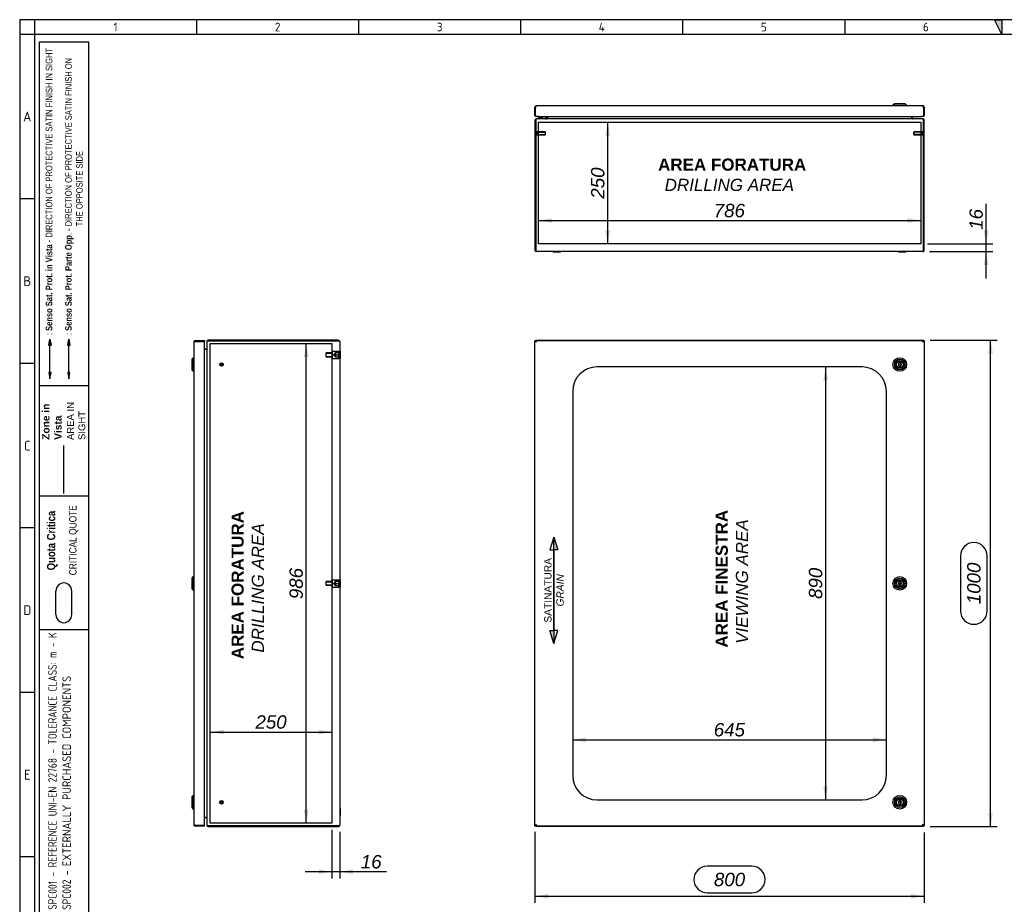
# Model space of a CAD drawing. Extents: x 6 to 412, y 11 to 288.
# Tile 2 of 3: x 6 to 209, y 106 to 288. Entities that reach past the tile are written whole.
import ezdxf
from ezdxf.enums import TextEntityAlignment as Align
from ezdxf.lldxf.tags import DXFTag

# ---------------------------------------------------------------- set-up
doc = ezdxf.new("R2010")
doc.units = 0
doc.layers.get('0').update_dxf_attribs({"linetype": 'CONTINUOUS'})
for name, color, linetype in [('_TRANSLATION', 7, 'CONTINUOUS'), ('AE00417_01', 7, 'CONTINUOUS'), ('AE00907_02', 7, 'CONTINUOUS'), ('C0000000', 7, 'CONTINUOUS'), ('C0000000_04', 7, 'CONTINUOUS'), ('C0000000_05', 7, 'CONTINUOUS'), ('C0000000_08', 7, 'CONTINUOUS'), ('C0000000_43', 7, 'CONTINUOUS'), ('C0000000_68', 7, 'CONTINUOUS'), ('DEFAULT', 7, 'CONTINUOUS'), ('DV2_DEFAULT', 7, 'CONTINUOUS'), ('DV6_DEFAULT', 7, 'CONTINUOUS'), ('SERRATURA_CENTR', 7, 'CONTINUOUS'), ('SERRATURA_INF', 7, 'CONTINUOUS'), ('SERRATURA_SUP', 7, 'CONTINUOUS')]:
    doc.layers.add(name, color=color, linetype=linetype)
doc.styles.add('SEACAD_ARIAL', font='arial.ttf')
doc.styles.add('SEACAD_ARIALI', font='ariali.ttf')
tags = doc.linetypes.add('CENTER2', pattern=[28.575, 19.05, -3.175, 3.175, -3.175]).pattern_tags.tags
tags[10:11] = [DXFTag(74, 4), DXFTag(75, 0), DXFTag(340, '0'), DXFTag(46, 0.0), DXFTag(50, 0.0), DXFTag(44, 0.0), DXFTag(45, 0.0)]
tags[8:9] = [DXFTag(74, 4), DXFTag(75, 0), DXFTag(340, '0'), DXFTag(46, 0.0), DXFTag(50, 0.0), DXFTag(44, 0.0), DXFTag(45, 0.0)]
tags[6:7] = [DXFTag(74, 4), DXFTag(75, 0), DXFTag(340, '0'), DXFTag(46, 0.0), DXFTag(50, 0.0), DXFTag(44, 0.0), DXFTag(45, 0.0)]
tags[4:5] = [DXFTag(74, 4), DXFTag(75, 0), DXFTag(340, '0'), DXFTag(46, 0.0), DXFTag(50, 0.0), DXFTag(44, 0.0), DXFTag(45, 0.0)]
tags = doc.linetypes.add('DASHDOT2', pattern=[12.7, 6.35, -3.175, 0, -3.175]).pattern_tags.tags
tags[10:11] = [DXFTag(74, 4), DXFTag(75, 0), DXFTag(340, '0'), DXFTag(46, 0.0), DXFTag(50, 0.0), DXFTag(44, 0.0), DXFTag(45, 0.0)]
tags[8:9] = [DXFTag(74, 4), DXFTag(75, 0), DXFTag(340, '0'), DXFTag(46, 0.0), DXFTag(50, 0.0), DXFTag(44, 0.0), DXFTag(45, 0.0)]
tags[6:7] = [DXFTag(74, 4), DXFTag(75, 0), DXFTag(340, '0'), DXFTag(46, 0.0), DXFTag(50, 0.0), DXFTag(44, 0.0), DXFTag(45, 0.0)]
tags[4:5] = [DXFTag(74, 4), DXFTag(75, 0), DXFTag(340, '0'), DXFTag(46, 0.0), DXFTag(50, 0.0), DXFTag(44, 0.0), DXFTag(45, 0.0)]
tags = doc.linetypes.add('HIDDEN2', pattern=[4.7625, 3.175, -1.5875]).pattern_tags.tags
tags[6:7] = [DXFTag(74, 4), DXFTag(75, 0), DXFTag(340, '0'), DXFTag(46, 0.0), DXFTag(50, 0.0), DXFTag(44, 0.0), DXFTag(45, 0.0)]
tags[4:5] = [DXFTag(74, 4), DXFTag(75, 0), DXFTag(340, '0'), DXFTag(46, 0.0), DXFTag(50, 0.0), DXFTag(44, 0.0), DXFTag(45, 0.0)]
doc.dimstyles.new('ISO', dxfattribs={"dimtxt": 0.275, "dimasz": 0.275, "dimexe": 0.1375, "dimexo": 0.1375, "dimgap": 0.06875, "dimtad": 1, "dimdec": 1, "dimlfac": 10, "dimtxsty": 'SEACAD_ARIAL', "dimsah": 1, "dimcen": 0.1375, "dimadec": 1, "dimazin": 3, "dimtfac": 0.7, "dimtdec": 3, "dimtmove": 0, "dimatfit": 3})

# ---------------------------------------------------------------- blocks, each defined once
blk = doc.blocks.new('SE')
at = {"layer": 'C0000000_43', "color": 7, "linetype": 'CONTINUOUS'}
for p, q in [((112.17, 221.55), (112.22, 221.52)), ((112.17, 221.55), (112.22, 221.55)), ((112.17, 221.43), (112.17, 221.55)), ((112.37, 221.6), (112.32, 221.7)), ((112.32, 221.7), (112.32, 221.6)), ((112.32, 221.7), (192.02, 221.7)), ((192.02, 221.7), (191.97, 221.6)), ((192.02, 221.7), (192.02, 221.6)), ((192.12, 221.52), (192.17, 221.55)), ((192.17, 221.55), (192.12, 221.55)), ((192.17, 221.55), (192.17, 121.85)), ((112.17, 121.85), (112.17, 121.97)), ((112.22, 121.87), (112.17, 121.85)), ((112.17, 121.85), (112.22, 121.85)), ((112.32, 121.7), (112.37, 121.8)), ((112.32, 121.7), (112.32, 121.8)), ((192.02, 121.7), (112.32, 121.7)), ((191.97, 121.8), (192.02, 121.7)), ((192.02, 121.7), (192.02, 121.8)), ((192.17, 121.85), (192.12, 121.87)), ((192.17, 121.85), (192.12, 121.85))]:
    blk.add_line(p, q, dxfattribs=at)
at = {"layer": 'C0000000_68', "color": 7, "linetype": 'CONTINUOUS'}
for p, q in [((112.17, 221.43), (112.32, 221.43)), ((112.17, 121.97), (112.17, 221.43)), ((112.22, 221.6), (112.22, 221.45)), ((112.22, 221.6), (112.34, 221.6)), ((112.22, 221.45), (112.34, 221.45)), ((112.32, 221.43), (112.48, 221.29)), ((112.36, 221.43), (112.32, 221.43)), ((112.32, 221.43), (112.32, 221.43)), ((112.32, 221.43), (112.32, 221.43)), ((112.34, 221.6), (112.34, 221.45)), ((112.34, 221.6), (192, 221.6)), ((112.34, 221.45), (112.48, 221.29)), ((112.47, 221.29), (112.47, 221.3)), ((192, 221.45), (191.86, 221.29)), ((192.02, 221.43), (191.86, 221.29)), ((191.87, 221.3), (191.87, 221.29)), ((191.98, 221.43), (192.02, 221.43)), ((192, 221.6), (192, 221.45)), ((192, 221.6), (192.12, 221.6)), ((192, 221.45), (192.12, 221.45)), ((192.17, 221.43), (192.02, 221.43)), ((192.02, 221.43), (192.02, 221.43)), ((192.02, 221.43), (192.02, 221.43)), ((192.12, 221.6), (192.12, 221.45)), ((192.17, 221.43), (192.17, 121.97)), ((179.42, 216.2), (124.92, 216.2)), ((119.92, 211.2), (119.92, 132.2)), ((184.42, 132.2), (184.42, 211.2)), ((124.92, 127.2), (179.42, 127.2)), ((112.17, 121.97), (112.32, 121.97)), ((112.22, 121.8), (112.22, 121.95)), ((112.34, 121.95), (112.22, 121.95)), ((112.34, 121.8), (112.22, 121.8)), ((112.32, 121.97), (112.48, 122.11)), ((112.36, 121.97), (112.32, 121.97)), ((112.32, 121.97), (112.32, 121.97)), ((112.32, 121.97), (112.32, 121.97)), ((112.34, 121.95), (112.48, 122.11)), ((112.34, 121.8), (112.34, 121.95)), ((192, 121.8), (112.34, 121.8)), ((112.47, 122.09), (112.47, 122.1)), ((192, 121.95), (191.86, 122.11)), ((192.02, 121.97), (191.86, 122.11)), ((191.87, 122.1), (191.87, 122.09)), ((191.98, 121.97), (192.02, 121.97)), ((192, 121.8), (192, 121.95)), ((192.12, 121.95), (192, 121.95)), ((192.12, 121.8), (192, 121.8)), ((192.17, 121.97), (192.02, 121.97)), ((192.02, 121.97), (192.02, 121.97)), ((192.02, 121.97), (192.02, 121.97)), ((192.12, 121.8), (192.12, 121.95))]:
    blk.add_line(p, q, dxfattribs=at)
for centre, start, end in [((124.92, 211.2), 90, 180), ((179.42, 211.2), 0, 90), ((124.92, 132.2), 180, 270), ((179.42, 132.2), 270, 0)]:
    blk.add_arc(centre, 5, start, end, dxfattribs=at)
at = {"layer": 'SERRATURA_CENTR', "color": 7, "linetype": 'CONTINUOUS'}
for p, q in [((187.02, 172.15), (187.02, 172.01)), ((187.32, 172.01), (187.32, 172.15)), ((187.02, 171.38), (187.02, 171.25)), ((187.32, 171.25), (187.32, 171.38))]:
    blk.add_line(p, q, dxfattribs=at)
for radius in [1.4, 1.1, 0.815, 0.8, 0.7, 0.67, 0.2, 0.18]:
    blk.add_circle((187.17, 171.7), radius, dxfattribs=at)
for centre, radius, start, end in [((187.17, 172.15), 0.15, 0, 180), ((187.17, 171.7), 0.35, 115.3769, 244.6231), ((187.17, 171.25), 0.15, 180, 0), ((187.17, 171.7), 0.35, 295.3769, 64.6231)]:
    blk.add_arc(centre, radius, start, end, dxfattribs=at)
at = {"layer": 'SERRATURA_INF', "color": 7, "linetype": 'CONTINUOUS'}
for p, q in [((187.02, 127.15), (187.02, 127.01)), ((187.02, 126.38), (187.02, 126.25)), ((187.32, 127.01), (187.32, 127.15)), ((187.32, 126.25), (187.32, 126.38))]:
    blk.add_line(p, q, dxfattribs=at)
for radius in [1.4, 1.1, 0.815, 0.8, 0.7, 0.2]:
    blk.add_circle((187.17, 126.7), radius, dxfattribs=at)
for centre, radius, start, end in [((187.17, 126.7), 0.35, 115.3769, 244.6231), ((187.17, 127.15), 0.15, 0, 180), ((187.17, 126.25), 0.15, 180, 0), ((187.17, 126.7), 0.35, 295.3769, 64.6231)]:
    blk.add_arc(centre, radius, start, end, dxfattribs=at)
at = {"layer": 'SERRATURA_SUP', "color": 7, "linetype": 'CONTINUOUS'}
for p, q in [((187.02, 217.15), (187.02, 217.01)), ((187.32, 217.01), (187.32, 217.15)), ((187.02, 216.38), (187.02, 216.25)), ((187.32, 216.25), (187.32, 216.38))]:
    blk.add_line(p, q, dxfattribs=at)
for radius in [1.4, 1.1, 0.815, 0.8, 0.7, 0.2]:
    blk.add_circle((187.17, 216.7), radius, dxfattribs=at)
for centre, radius, start, end in [((187.17, 216.7), 0.35, 115.3769, 244.6231), ((187.17, 217.15), 0.15, 0, 180), ((187.17, 216.7), 0.35, 295.3769, 64.6231), ((187.17, 216.25), 0.15, 180, 0)]:
    blk.add_arc(centre, radius, start, end, dxfattribs=at)
blk = doc.blocks.new('SE1')
at = {"layer": 'AE00417_01', "color": 7, "linetype": 'HIDDEN2'}
for centre, radius in [((47.72, 216.7), 0.375), ((47.72, 216.7), 0.3), ((47.72, 216.7), 0.25), ((47.72, 216.7), 0.225), ((47.72, 126.7), 0.375), ((47.72, 126.7), 0.3), ((47.72, 126.7), 0.25), ((47.72, 126.7), 0.225)]:
    blk.add_circle(centre, radius, dxfattribs=at)
for centre in [(47.72, 216.7), (47.72, 126.7)]:
    blk.add_arc(centre, 0.238, 255, 195, dxfattribs=at)
at = {"layer": 'C0000000_04', "color": 7, "linetype": 'HIDDEN2'}
for p, q in [((69.27, 219.1), (69.17, 219)), ((69.17, 219), (69.17, 218.4)), ((69.19, 219.02), (70.57, 219.02)), ((69.27, 218.3), (69.27, 219.1)), ((70.57, 219.1), (69.27, 219.1)), ((70.57, 218.7), (70.57, 219.45)), ((70.57, 219.45), (71.87, 219.45)), ((70.57, 217.95), (70.57, 218.7)), ((70.57, 218.7), (71.87, 218.7)), ((71.07, 219.11), (70.81, 218.7)), ((70.81, 218.7), (71.07, 218.28)), ((71.07, 219.11), (71.07, 218.28)), ((71.17, 219.11), (71.07, 219.11)), ((71.87, 219.2), (71.17, 219.2)), ((71.17, 219.2), (71.17, 218.2)), ((71.87, 219.11), (71.17, 219.11)), ((71.87, 218.7), (71.87, 219.45)), ((71.87, 217.95), (71.87, 218.7)), ((69.17, 218.4), (69.27, 218.3)), ((69.19, 218.37), (70.57, 218.37)), ((69.27, 218.3), (70.57, 218.3)), ((70.57, 217.95), (71.87, 217.95)), ((71.07, 218.28), (71.17, 218.28)), ((71.17, 218.28), (71.87, 218.28)), ((71.87, 218.2), (71.17, 218.2)), ((69.27, 172.1), (69.17, 172)), ((69.27, 171.3), (69.27, 172.1)), ((70.57, 172.1), (69.27, 172.1)), ((70.57, 171.7), (70.57, 172.45)), ((70.57, 172.45), (71.87, 172.45)), ((71.07, 172.11), (70.81, 171.7)), ((71.07, 172.11), (71.07, 171.28)), ((71.17, 172.11), (71.07, 172.11)), ((71.87, 172.2), (71.17, 172.2)), ((71.17, 172.2), (71.17, 171.2)), ((71.87, 172.11), (71.17, 172.11)), ((71.87, 171.7), (71.87, 172.45)), ((69.17, 172), (69.17, 171.4)), ((69.17, 171.4), (69.27, 171.3)), ((69.19, 172.02), (70.57, 172.02)), ((69.19, 171.37), (70.57, 171.37)), ((69.27, 171.3), (70.57, 171.3)), ((70.57, 170.95), (70.57, 171.7)), ((70.57, 171.7), (71.87, 171.7)), ((70.57, 170.95), (71.87, 170.95)), ((70.81, 171.7), (71.07, 171.28)), ((71.07, 171.28), (71.17, 171.28)), ((71.17, 171.28), (71.87, 171.28)), ((71.87, 171.2), (71.17, 171.2)), ((71.87, 170.95), (71.87, 171.7))]:
    blk.add_line(p, q, dxfattribs=at)
at = {"layer": 'C0000000_05', "color": 7, "linetype": 'CONTINUOUS'}
for p, q in [((72.12, 219.45), (72.02, 219.45)), ((72.12, 219.45), (72.12, 217.95)), ((72.02, 217.95), (72.12, 217.95)), ((72.12, 172.45), (72.02, 172.45)), ((72.12, 172.45), (72.12, 170.95)), ((72.02, 170.95), (72.12, 170.95)), ((72.12, 125.45), (72.02, 125.45)), ((72.02, 123.95), (72.12, 123.95)), ((72.12, 125.45), (72.12, 123.95))]:
    blk.add_line(p, q, dxfattribs=at)
at = {"layer": 'C0000000_43', "color": 7, "linetype": 'CONTINUOUS'}
for p, q in [((44.72, 221.42), (44.72, 121.98)), ((44.72, 221.42), (44.72, 221.42)), ((71.74, 221.7), (45, 221.7)), ((45, 221.55), (71.74, 221.55)), ((71.74, 221.55), (45, 221.55)), ((71.74, 221.55), (71.98, 221.55)), ((71.98, 221.55), (71.74, 221.55)), ((72.02, 221.42), (72.02, 121.98)), ((44.22, 219.85), (44.59, 219.85)), ((44.59, 219.85), (44.22, 219.85)), ((44.72, 219.85), (44.59, 219.85)), ((44.59, 123.55), (44.22, 123.55)), ((44.22, 123.55), (44.59, 123.55)), ((44.59, 123.55), (44.72, 123.55)), ((44.72, 121.98), (44.72, 121.98)), ((45, 121.85), (71.74, 121.85)), ((71.74, 121.85), (45, 121.85)), ((45, 121.7), (71.74, 121.7)), ((71.98, 121.85), (71.74, 121.85)), ((71.74, 121.85), (71.98, 121.85))]:
    blk.add_line(p, q, dxfattribs=at)
for centre, radius, start, end in [((45, 221.42), 0.28, 90, 180), ((71.74, 221.42), 0.28, 27.664, 90), ((71.74, 221.42), 0.28, 0, 27.664), ((44.59, 219.98), 0.13, 270, 0), ((44.59, 123.42), 0.13, 0, 90), ((45, 121.98), 0.28, 180, 270), ((71.74, 121.98), 0.28, 270, 332.336), ((71.74, 121.98), 0.28, 332.336, 360)]:
    blk.add_arc(centre, radius, start, end, dxfattribs=at)
for centre, major_axis, ratio, start_param, end_param in [((45, 221.42), (-0.28, 0), 0.464286, 4.712389, 6.283185), ((71.74, 221.42), (-0.28, 0), 0.997824, 3.141593, 3.624421), ((45, 121.98), (0.28, 0), 0.464286, 3.141593, 4.712389), ((71.74, 121.98), (-0.28, 0), 0.997824, 2.658765, 3.141593)]:
    blk.add_ellipse(centre, major_axis=major_axis, ratio=ratio, start_param=start_param, end_param=end_param, dxfattribs=at)
at = {"layer": 'C0000000_68', "color": 7, "linetype": 'CONTINUOUS'}
for p, q in [((42.02, 221.29), (42.02, 122.11)), ((42.06, 221.45), (42.33, 221.45)), ((42.33, 221.43), (42.06, 221.43)), ((42.33, 221.6), (44.22, 221.6)), ((42.33, 221.6), (42.33, 221.45)), ((42.33, 221.45), (44.22, 221.45)), ((44.07, 221.43), (42.33, 221.43)), ((42.95, 221.43), (42.95, 221.45)), ((42.95, 221.45), (43.25, 221.45)), ((44.07, 221.45), (43.25, 221.45)), ((44.07, 221.43), (44.22, 221.43)), ((44.22, 221.6), (44.22, 221.45)), ((44.22, 121.97), (44.22, 221.43)), ((42.33, 121.97), (42.06, 121.97)), ((42.06, 121.95), (42.33, 121.95)), ((42.33, 121.97), (44.07, 121.97)), ((42.33, 121.8), (42.33, 121.95)), ((44.22, 121.95), (42.33, 121.95)), ((44.22, 121.8), (42.33, 121.8)), ((42.95, 121.95), (42.95, 121.97)), ((43.25, 121.95), (42.95, 121.95)), ((44.07, 121.95), (43.25, 121.95)), ((44.07, 121.97), (44.22, 121.97)), ((44.22, 121.8), (44.22, 121.95))]:
    blk.add_line(p, q, dxfattribs=at)
for centre, radius, start, end in [((42.33, 221.29), 0.31, 148.927, 180), ((42.33, 221.29), 0.31, 90, 148.927), ((42.33, 221.29), 0.16, 90, 118.955), ((44.07, 221.45), 0.0002, 270, 90), ((44.07, 221.45), 0.15, 352.425, 0.0763), ((42.33, 122.11), 0.31, 180, 211.073), ((42.33, 122.11), 0.31, 211.073, 270), ((42.33, 122.11), 0.16, 241.045, 270), ((44.07, 121.95), 0.0002, 270, 90), ((44.07, 121.95), 0.15, 359.9237, 7.575)]:
    blk.add_arc(centre, radius, start, end, dxfattribs=at)
for centre, start_param, end_param in [((42.33, 221.29), 2.599267, 3.141593), ((42.33, 122.11), 3.141593, 3.683918)]:
    blk.add_ellipse(centre, major_axis=(0.31, 0), ratio=0.875, start_param=start_param, end_param=end_param, dxfattribs=at)
at = {"layer": 'DV2_DEFAULT', "color": 7, "linetype": 'CENTER2'}
for p, q in [((45.42, 122.4), (45.42, 221)), ((45.42, 221), (70.42, 221)), ((70.42, 221), (70.42, 122.4)), ((70.42, 122.4), (45.42, 122.4))]:
    blk.add_line(p, q, dxfattribs=at)
at = {"layer": 'SERRATURA_CENTR', "color": 7, "linetype": 'CONTINUOUS'}
for p, q in [((41.92, 173.1), (41.62, 172.8)), ((41.62, 172.8), (41.62, 170.6)), ((41.92, 170.3), (41.92, 173.1)), ((42.02, 173.1), (41.92, 173.1)), ((41.62, 170.6), (41.92, 170.3)), ((41.92, 170.3), (42.02, 170.3))]:
    blk.add_line(p, q, dxfattribs=at)
at = {"layer": 'SERRATURA_INF', "color": 7, "linetype": 'CONTINUOUS'}
for p, q in [((41.92, 128.1), (41.62, 127.8)), ((41.62, 127.8), (41.62, 125.6)), ((41.92, 125.3), (41.92, 128.1)), ((42.02, 128.1), (41.92, 128.1)), ((41.62, 125.6), (41.92, 125.3)), ((41.92, 125.3), (42.02, 125.3))]:
    blk.add_line(p, q, dxfattribs=at)
at = {"layer": 'SERRATURA_SUP', "color": 7, "linetype": 'CONTINUOUS'}
for p, q in [((41.92, 218.1), (41.62, 217.8)), ((41.62, 217.8), (41.62, 215.6)), ((41.92, 215.3), (41.92, 218.1)), ((42.02, 218.1), (41.92, 218.1)), ((41.62, 215.6), (41.92, 215.3)), ((41.92, 215.3), (42.02, 215.3))]:
    blk.add_line(p, q, dxfattribs=at)
blk = doc.blocks.new('SE5')
at = {"layer": 'AE00417_01', "color": 7, "linetype": 'HIDDEN2'}
for p, q in [((112.42, 264.58), (112.32, 264.58)), ((112.32, 263.83), (112.42, 263.83)), ((112.42, 264.58), (112.42, 263.83)), ((112.52, 264.5), (112.52, 263.9)), ((114.25, 264.5), (112.52, 264.5)), ((112.52, 264.44), (114.31, 264.44)), ((112.52, 263.96), (114.31, 263.96)), ((112.52, 263.9), (114.25, 263.9)), ((114.25, 264.5), (114.25, 263.9)), ((114.32, 264.43), (114.25, 264.5)), ((114.25, 263.9), (114.32, 263.98)), ((114.32, 263.98), (114.32, 264.43)), ((190.1, 264.5), (190.02, 264.43)), ((190.02, 264.43), (190.02, 263.98)), ((190.02, 263.98), (190.1, 263.9)), ((191.82, 264.44), (190.04, 264.44)), ((191.82, 263.96), (190.04, 263.96)), ((190.1, 263.9), (190.1, 264.5)), ((191.82, 264.5), (190.1, 264.5)), ((190.1, 263.9), (191.82, 263.9)), ((191.82, 263.9), (191.82, 264.5)), ((191.92, 263.83), (191.92, 264.58)), ((192.02, 264.58), (191.92, 264.58)), ((191.92, 263.83), (192.02, 263.83))]:
    blk.add_line(p, q, dxfattribs=at)
at = {"layer": 'AE00417_01', "color": 7, "linetype": 'CONTINUOUS'}
for p, q in [((112.32, 264.58), (112.32, 264.58)), ((112.32, 263.83), (112.32, 263.83)), ((192.02, 264.58), (192.02, 264.58)), ((192.02, 263.83), (192.02, 263.83))]:
    blk.add_line(p, q, dxfattribs=at)
at = {"layer": 'AE00417_01', "color": 7, "linetype": 'HIDDEN2'}
for centre, start, end in [((112.47, 264.5), 180, 0), ((112.47, 263.9), 0, 180), ((191.87, 264.5), 180, 0), ((191.87, 263.9), 0, 180)]:
    blk.add_arc(centre, 0.05, start, end, dxfattribs=at)
at = {"layer": 'AE00907_02', "color": 7, "linetype": 'CONTINUOUS'}
blk.add_line((112.32, 244.53), (112.32, 240.55), dxfattribs=at)
for centre, start, end in [((112.82, 244.53), 178.0727, 180), ((112.82, 240.55), 180, 181.9273)]:
    blk.add_arc(centre, 0.5, start, end, dxfattribs=at)
at = {"layer": 'C0000000', "color": 7, "linetype": 'CONTINUOUS'}
for p, q in [((112.86, 267.3), (112.86, 267.3)), ((112.96, 267.4), (113.15, 267.4)), ((114.21, 267.4), (114.21, 267.2)), ((114.51, 267.7), (114.51, 267.4))]:
    blk.add_line(p, q, dxfattribs=at)
for centre, radius, start, end in [((112.96, 267.3), 0.1, 90, 180), ((112.96, 267.3), 0.1, 180, 270), ((113.15, 268.5), 1.1, 270, 313.235)]:
    blk.add_arc(centre, radius, start, end, dxfattribs=at)
blk.add_open_spline([(114.31, 267.2), (114.32, 267.2), (114.34, 267.2), (114.36, 267.21), (114.38, 267.21), (114.4, 267.22), (114.41, 267.23), (114.43, 267.24), (114.44, 267.25), (114.47, 267.28), (114.49, 267.3), (114.51, 267.35), (114.51, 267.38), (114.51, 267.4)], degree=3, knots=[0, 0, 0, 0, 0.125, 0.125, 0.25, 0.25, 0.375, 0.375, 0.5, 0.5, 0.75, 0.75, 1, 1, 1, 1], dxfattribs=at)
at = {"layer": 'C0000000_05', "color": 7, "linetype": 'CONTINUOUS'}
for p, q in [((115.92, 239.9), (115.92, 239.8)), ((117.42, 239.8), (115.92, 239.8)), ((117.42, 239.8), (117.42, 239.9)), ((186.92, 239.9), (186.92, 239.8)), ((188.42, 239.8), (186.92, 239.8)), ((188.42, 239.8), (188.42, 239.9))]:
    blk.add_line(p, q, dxfattribs=at)
at = {"layer": 'C0000000_08', "color": 7, "linetype": 'CONTINUOUS'}
for p, q in [((112.32, 264.7), (112.32, 264.7)), ((112.32, 257.5), (112.32, 257.5))]:
    blk.add_line(p, q, dxfattribs=at)
at = {"layer": 'C0000000_43', "color": 7, "linetype": 'CONTINUOUS'}
for p, q in [((112.45, 267.2), (112.45, 267.2)), ((191.89, 267.2), (112.45, 267.2)), ((114.57, 267.7), (114.57, 267.33)), ((114.72, 267.7), (114.72, 267.33)), ((114.72, 267.33), (114.72, 267.7)), ((114.72, 267.33), (114.72, 267.2)), ((189.62, 267.33), (189.62, 267.7)), ((189.62, 267.7), (189.62, 267.33)), ((189.62, 267.33), (189.62, 267.2)), ((189.77, 267.33), (189.77, 267.7)), ((191.89, 267.2), (191.89, 267.2)), ((112.17, 266.92), (112.17, 240.18)), ((112.32, 266.92), (112.32, 244.53)), ((112.32, 240.18), (112.32, 266.92)), ((192.02, 266.92), (192.02, 240.18)), ((192.02, 240.18), (192.02, 266.92)), ((192.17, 240.18), (192.17, 266.92)), ((112.32, 240.55), (112.32, 240.18)), ((112.32, 239.93), (112.32, 240.18)), ((112.32, 240.18), (112.32, 239.93)), ((191.89, 239.9), (112.45, 239.9)), ((192.02, 240.18), (192.02, 239.93)), ((192.02, 239.93), (192.02, 240.18))]:
    blk.add_line(p, q, dxfattribs=at)
for centre, radius, start, end in [((112.45, 266.92), 0.28, 90, 180), ((114.44, 267.33), 0.13, 270, 0), ((114.44, 267.33), 0.28, 332.336, 0), ((189.9, 267.33), 0.28, 180, 207.664), ((189.9, 267.33), 0.13, 180, 270), ((191.89, 266.92), 0.28, 0, 90), ((112.45, 240.18), 0.28, 180, 242.336), ((112.45, 240.18), 0.28, 242.336, 270), ((191.89, 240.18), 0.28, 270, 297.664), ((191.89, 240.18), 0.28, 297.664, 0)]:
    blk.add_arc(centre, radius, start, end, dxfattribs=at)
for centre, major_axis, ratio, start_param, end_param in [((112.45, 266.92), (0, -0.28), 0.464286, 3.141593, 4.712389), ((191.89, 266.92), (0, 0.28), 0.464286, 4.712389, 6.283185), ((112.45, 240.18), (0, 0.28), 0.997824, 2.658765, 3.141593), ((191.89, 240.18), (0, 0.28), 0.997824, 3.141593, 3.624421)]:
    blk.add_ellipse(centre, major_axis=major_axis, ratio=ratio, start_param=start_param, end_param=end_param, dxfattribs=at)
at = {"layer": 'C0000000_68', "color": 7, "linetype": 'CONTINUOUS'}
for p, q in [((112.17, 267.85), (112.17, 269.59)), ((112.34, 269.59), (112.22, 269.59)), ((112.22, 269.59), (112.22, 267.7)), ((112.32, 269.86), (112.32, 269.59)), ((112.34, 269.59), (112.34, 269.86)), ((191.86, 269.9), (112.48, 269.9)), ((192, 269.59), (192, 269.86)), ((192.12, 269.59), (192, 269.59)), ((192.02, 269.86), (192.02, 269.59)), ((192.12, 267.7), (192.12, 269.59)), ((192.17, 269.59), (192.17, 267.85)), ((112.72, 267.7), (112.22, 267.7)), ((112.72, 267.7), (112.72, 267.85)), ((112.72, 267.85), (112.72, 267.85)), ((112.72, 267.85), (112.72, 267.85)), ((112.72, 267.85), (112.72, 267.7)), ((112.72, 267.84), (112.72, 267.84)), ((112.72, 267.7), (191.62, 267.7)), ((191.62, 267.85), (191.62, 267.85)), ((191.62, 267.7), (191.62, 267.85)), ((191.62, 267.85), (191.62, 267.85)), ((191.62, 267.85), (191.62, 267.7)), ((192.12, 267.7), (191.62, 267.7))]:
    blk.add_line(p, q, dxfattribs=at)
for centre, radius, start, end in [((112.48, 269.59), 0.31, 121.073, 180), ((112.48, 269.59), 0.31, 90, 121.073), ((112.48, 269.59), 0.16, 150.9838, 180), ((191.86, 269.59), 0.31, 58.927, 90), ((191.86, 269.59), 0.16, 0, 29.0162), ((191.86, 269.59), 0.31, 0, 58.927), ((112.32, 267.85), 0.15, 180, 227.1231), ((192.02, 267.85), 0.15, 312.8769, 0)]:
    blk.add_arc(centre, radius, start, end, dxfattribs=at)
for centre, start_param, end_param in [((112.48, 269.59), 3.141593, 3.683918), ((191.86, 269.59), 2.599267, 3.141593)]:
    blk.add_ellipse(centre, major_axis=(0, -0.31), ratio=0.874482, start_param=start_param, end_param=end_param, dxfattribs=at)
at = {"layer": 'DV6_DEFAULT', "color": 7, "linetype": 'CENTER2'}
for p, q in [((112.87, 241.5), (112.87, 266.5)), ((112.87, 266.5), (191.47, 266.5)), ((191.47, 266.5), (191.47, 241.5)), ((191.47, 241.5), (112.87, 241.5))]:
    blk.add_line(p, q, dxfattribs=at)
at = {"layer": 'SERRATURA_INF', "color": 7, "linetype": 'CONTINUOUS'}
for p, q in [((186.07, 270.3), (185.77, 270)), ((185.77, 270), (188.57, 270)), ((185.77, 270), (185.77, 269.9)), ((188.27, 270.3), (186.07, 270.3)), ((188.57, 270), (188.27, 270.3)), ((188.57, 269.9), (188.57, 270))]:
    blk.add_line(p, q, dxfattribs=at)
blk = doc.blocks.new('DMBLK25')
at = {"layer": 'DEFAULT', "linetype": 'CONTINUOUS'}
for points in [[(67.67, 111.96), (70.42, 112.42), (67.67, 112.87)], [(74.77, 111.96), (74.77, 112.87), (72.02, 112.42)]]:
    blk.add_hatch(color=7, dxfattribs=at).paths.add_polyline_path(points)
at = {"layer": 'DEFAULT', "color": 7, "linetype": 'CONTINUOUS'}
for p, q in [((70.42, 121.02), (70.42, 111.04)), ((72.02, 120.6), (72.02, 111.04)), ((81.66, 112.42), (64.92, 112.42))]:
    blk.add_line(p, q, dxfattribs=at)
at = {"layer": 'DEFAULT', "color": 7, "linetype": 'CONTINUOUS', "style": 'SEACAD_ARIALI'}
blk.add_text('16', height=2.75, dxfattribs=at).set_placement((76.36, 115.85), align=Align.TOP_LEFT)
blk = doc.blocks.new('DMBLK26')
at = {"layer": 'DEFAULT', "linetype": 'CONTINUOUS'}
for points in [[(64.68, 218.25), (65.6, 218.25), (65.14, 221)], [(64.68, 125.15), (65.14, 122.4), (65.6, 125.15)]]:
    blk.add_hatch(color=7, dxfattribs=at).paths.add_polyline_path(points)
at = {"layer": 'DEFAULT', "color": 7, "linetype": 'CONTINUOUS'}
blk.add_line((65.14, 122.4), (65.14, 221), dxfattribs=at)
at = {"layer": 'DEFAULT', "color": 7, "linetype": 'CONTINUOUS', "style": 'SEACAD_ARIALI'}
blk.add_text('986', height=2.75, rotation=90, dxfattribs=at).set_placement((61.7, 168.46), align=Align.TOP_LEFT)
blk = doc.blocks.new('DMBLK27')
at = {"layer": 'DEFAULT', "linetype": 'CONTINUOUS'}
for points in [[(48.17, 141.6), (45.42, 141.14), (48.17, 140.68)], [(67.67, 141.6), (67.67, 140.68), (70.42, 141.14)]]:
    blk.add_hatch(color=7, dxfattribs=at).paths.add_polyline_path(points)
at = {"layer": 'DEFAULT', "color": 7, "linetype": 'CONTINUOUS'}
blk.add_line((45.42, 141.14), (70.42, 141.14), dxfattribs=at)
at = {"layer": 'DEFAULT', "color": 7, "linetype": 'CONTINUOUS', "style": 'SEACAD_ARIALI'}
blk.add_text('250', height=2.75, dxfattribs=at).set_placement((54.71, 144.58), align=Align.TOP_LEFT)
blk = doc.blocks.new('DMBLK28')
at = {"layer": 'DEFAULT', "linetype": 'CONTINUOUS'}
for points in [[(205.37, 244.25), (204.45, 244.25), (204.91, 241.5)], [(205.37, 237.15), (204.91, 239.9), (204.45, 237.15)]]:
    blk.add_hatch(color=7, dxfattribs=at).paths.add_polyline_path(points)
at = {"layer": 'DEFAULT', "color": 7, "linetype": 'CONTINUOUS'}
for p, q in [((204.91, 234.4), (204.91, 249.7)), ((192.85, 241.5), (206.29, 241.5)), ((193.27, 239.9), (206.29, 239.9))]:
    blk.add_line(p, q, dxfattribs=at)
at = {"layer": 'DEFAULT', "color": 7, "linetype": 'CONTINUOUS', "style": 'SEACAD_ARIALI'}
blk.add_text('16', height=2.75, rotation=90, dxfattribs=at).set_placement((201.48, 244.4), align=Align.TOP_LEFT)
blk = doc.blocks.new('DMBLK29')
at = {"layer": 'DEFAULT', "linetype": 'CONTINUOUS'}
for points in [[(126.67, 263.75), (127.59, 263.75), (127.13, 266.5)], [(126.67, 244.25), (127.13, 241.5), (127.59, 244.25)]]:
    blk.add_hatch(color=7, dxfattribs=at).paths.add_polyline_path(points)
at = {"layer": 'DEFAULT', "color": 7, "linetype": 'CONTINUOUS'}
blk.add_line((127.13, 241.5), (127.13, 266.5), dxfattribs=at)
at = {"layer": 'DEFAULT', "color": 7, "linetype": 'CONTINUOUS', "style": 'SEACAD_ARIALI'}
blk.add_text('250', height=2.75, rotation=90, dxfattribs=at).set_placement((123.69, 250.79), align=Align.TOP_LEFT)
blk = doc.blocks.new('DMBLK30')
at = {"layer": 'DEFAULT', "linetype": 'CONTINUOUS'}
for points in [[(115.62, 246.75), (112.87, 246.3), (115.62, 245.84)], [(188.72, 246.75), (188.72, 245.84), (191.47, 246.3)]]:
    blk.add_hatch(color=7, dxfattribs=at).paths.add_polyline_path(points)
at = {"layer": 'DEFAULT', "color": 7, "linetype": 'CONTINUOUS'}
blk.add_line((112.87, 246.3), (191.47, 246.3), dxfattribs=at)
at = {"layer": 'DEFAULT', "color": 7, "linetype": 'CONTINUOUS', "style": 'SEACAD_ARIALI'}
blk.add_text('786', height=2.75, dxfattribs=at).set_placement((148.93, 249.73), align=Align.TOP_LEFT)
blk = doc.blocks.new('DMBLK45')
at = {"layer": 'DEFAULT', "linetype": 'CONTINUOUS'}
for points in [[(114.92, 106.92), (114.92, 107.84), (112.17, 107.38)], [(189.42, 106.92), (192.17, 107.38), (189.42, 107.84)]]:
    blk.add_hatch(color=7, dxfattribs=at).paths.add_polyline_path(points)
at = {"layer": 'DEFAULT', "color": 7, "linetype": 'CONTINUOUS'}
for p, q in [((112.17, 120.59), (112.17, 106.01)), ((192.17, 120.47), (192.17, 106.01)), ((156.75, 113.57), (147.59, 113.57)), ((112.17, 107.38), (192.17, 107.38)), ((147.59, 108.07), (156.75, 108.07))]:
    blk.add_line(p, q, dxfattribs=at)
for centre, start, end in [((147.59, 110.82), 90, 270), ((156.75, 110.82), 270, 90)]:
    blk.add_arc(centre, 2.75, start, end, dxfattribs=at)
at = {"layer": 'DEFAULT', "color": 7, "linetype": 'CONTINUOUS', "style": 'SEACAD_ARIALI'}
blk.add_text('800', height=2.75, dxfattribs=at).set_placement((148.96, 112.2), align=Align.TOP_LEFT)
blk = doc.blocks.new('DMBLK46')
at = {"layer": 'DEFAULT', "linetype": 'CONTINUOUS'}
for points in [[(206.29, 218.95), (205.84, 221.7), (205.38, 218.95)], [(206.29, 124.45), (205.38, 124.45), (205.84, 121.7)]]:
    blk.add_hatch(color=7, dxfattribs=at).paths.add_polyline_path(points)
at = {"layer": 'DEFAULT', "color": 7, "linetype": 'CONTINUOUS'}
for p, q in [((193.4, 221.7), (207.21, 221.7)), ((205.84, 121.7), (205.84, 221.7)), ((199.65, 177.35), (199.65, 166.04)), ((205.15, 166.04), (205.15, 177.35)), ((193.4, 121.7), (207.21, 121.7))]:
    blk.add_line(p, q, dxfattribs=at)
for centre, start, end in [((202.4, 177.35), 0, 180), ((202.4, 166.04), 180, 0)]:
    blk.add_arc(centre, 2.75, start, end, dxfattribs=at)
at = {"layer": 'DEFAULT', "color": 7, "linetype": 'CONTINUOUS', "style": 'SEACAD_ARIALI'}
blk.add_text('1000', height=2.75, rotation=90, dxfattribs=at).set_placement((201.02, 167.42), align=Align.TOP_LEFT)
blk = doc.blocks.new('DMBLK47')
at = {"layer": 'DEFAULT', "linetype": 'CONTINUOUS'}
for points in [[(171.46, 213.45), (172.38, 213.45), (171.92, 216.2)], [(171.46, 129.95), (171.92, 127.2), (172.38, 129.95)]]:
    blk.add_hatch(color=7, dxfattribs=at).paths.add_polyline_path(points)
at = {"layer": 'DEFAULT', "color": 7, "linetype": 'CONTINUOUS'}
blk.add_line((171.92, 216.2), (171.92, 127.2), dxfattribs=at)
at = {"layer": 'DEFAULT', "color": 7, "linetype": 'CONTINUOUS', "style": 'SEACAD_ARIALI'}
blk.add_text('890', height=2.75, rotation=90, dxfattribs=at).set_placement((168.48, 168.49), align=Align.TOP_LEFT)
blk = doc.blocks.new('DMBLK48')
at = {"layer": 'DEFAULT', "linetype": 'CONTINUOUS'}
for points in [[(122.67, 140.01), (119.92, 139.55), (122.67, 139.09)], [(181.67, 140.01), (181.67, 139.09), (184.42, 139.55)]]:
    blk.add_hatch(color=7, dxfattribs=at).paths.add_polyline_path(points)
at = {"layer": 'DEFAULT', "color": 7, "linetype": 'CONTINUOUS'}
blk.add_line((119.92, 139.55), (184.42, 139.55), dxfattribs=at)
at = {"layer": 'DEFAULT', "color": 7, "linetype": 'CONTINUOUS', "style": 'SEACAD_ARIALI'}
blk.add_text('645', height=2.75, dxfattribs=at).set_placement((148.93, 142.99), align=Align.TOP_LEFT)
blk = doc.blocks.new('SENSOSATINATURA')
at = {"linetype": 'CONTINUOUS'}
for points in [[(0.08, 10.48), (0.08, 7.83), (0.92, 7.83)], [(0.16, 7.83), (0, 7.83), (0, -8.73), (0.16, -8.73)], [(0.08, -11.38), (0.08, -8.73), (-0.76, -8.73)]]:
    blk.add_hatch(color=7, dxfattribs=at).paths.add_polyline_path(points)
at = {"color": 7, "linetype": 'CONTINUOUS'}
for p, q in [((0.08, 10.48), (-0.76, 7.83)), ((-0.76, 7.83), (0, 7.83)), ((0.08, -11.38), (0.92, -8.73)), ((0.92, -8.73), (0.16, -8.73))]:
    blk.add_line(p, q, dxfattribs=at)
for points in [[(0.08, 10.48), (0.92, 7.83), (0.08, 7.83), (0.08, 10.48)], [(0.16, 7.83), (0, 7.83), (0, -8.73), (0.16, -8.73), (0.16, 7.83)], [(0.08, -11.38), (-0.76, -8.73), (0.08, -8.73), (0.08, -11.38)]]:
    blk.add_lwpolyline(points, dxfattribs=at)
at = {"insert": (2.13, -0.46), "char_height": 1.5, "width": 16.3187, "attachment_point": 8, "rotation": 90}
blk.add_mtext('{\\fArial|b0||i0||c0|p34;\\C7;\\H1.5;\\W1.;SATINATURA \\P}{\\fArial|b0||i1||c0|p34;\\C7;\\H1.5;\\W1.;GRAIN\\P}', dxfattribs=at)
blk = doc.blocks.new('BLOCCO1')
at = {"layer": '_TRANSLATION', "color": 7}
blk.add_blockref('SENSOSATINATURA', (-3.03, -0.96), dxfattribs=at)

msp = doc.modelspace()

# ---------------------------------------------------------------- hatches: boundary and pattern name
at = {"linetype": 'CONTINUOUS'}
for points in [[(208.154, 287.588), (206.639, 287.588), (208.154, 284.56)], [(12.243, 220.628), (12.68, 220.628), (12.461, 221.936)], [(16.101, 220.628), (16.537, 220.628), (16.319, 221.936)], [(12.243, 215.067), (12.461, 213.759), (12.68, 215.067)], [(16.101, 215.067), (16.319, 213.759), (16.537, 215.067)]]:
    msp.add_hatch(color=7, dxfattribs=at).paths.add_polyline_path(points)

# ---------------------------------------------------------------- linework, layer by layer
at = {"color": 7, "linetype": 'CONTINUOUS'}
for p, q in [((6.234, 287.588), (6.234, 10.959)), ((412.092, 287.588), (6.234, 287.588)), ((42.58, 287.588), (42.58, 284.56)), ((75.897, 287.588), (75.897, 284.56)), ((109.213, 287.588), (109.213, 284.56)), ((142.53, 287.588), (142.53, 284.56)), ((175.847, 287.588), (175.847, 284.56)), ((9.263, 250.738), (6.234, 250.738)), ((12.461, 215.067), (12.461, 220.628)), ((9.263, 216.917), (6.234, 216.917)), ((20.369, 212.348), (10.273, 212.348)), ((20.369, 189.648), (10.273, 189.648)), ((20.369, 189.648), (10.273, 189.648)), ((9.263, 183.095), (6.234, 183.095)), ((13.69, 165.299), (13.69, 170.107)), ((16.961, 165.299), (16.961, 170.107)), ((20.369, 162.148), (10.273, 162.148)), ((9.263, 149.274), (6.234, 149.274)), ((9.263, 115.452), (6.234, 115.452))]:
    msp.add_line(p, q, dxfattribs=at)
at = {"color": 7, "linetype": 'HIDDEN2'}
msp.add_line((16.319, 215.067), (16.319, 220.628), dxfattribs=at)
at = {"color": 7, "linetype": 'DASHDOT2'}
msp.add_line((15.278, 190.21), (15.278, 200.023), dxfattribs=at)
at = {"color": 7, "linetype": 'CONTINUOUS'}
for points in [[(208.154, 287.588), (208.154, 284.56), (206.639, 287.588), (208.154, 287.588)], [(12.243, 220.628), (12.461, 221.936), (12.68, 220.628), (12.243, 220.628)], [(16.101, 220.628), (16.319, 221.936), (16.537, 220.628), (16.101, 220.628)], [(12.243, 215.067), (12.461, 213.759), (12.68, 215.067), (12.243, 215.067)], [(16.101, 215.067), (16.319, 213.759), (16.537, 215.067), (16.101, 215.067)]]:
    msp.add_lwpolyline(points, dxfattribs=at)
at = {"layer": 'DEFAULT', "color": 7, "linetype": 'CONTINUOUS'}
for p, q in [((9.263, 287.588), (9.263, 10.959)), ((412.092, 284.56), (6.234, 284.56)), ((10.273, 28.5), (10.273, 283.045)), ((10.273, 283.045), (20.369, 283.045)), ((20.369, 283.045), (20.369, 28.5))]:
    msp.add_line(p, q, dxfattribs=at)
for centre, start, end in [((15.325, 170.155), 358.29915, 181.70085), ((15.325, 165.25), 178.29915, 1.70085)]:
    msp.add_arc(centre, 1.636, start, end, dxfattribs=at)

# ---------------------------------------------------------------- block references
at = {"layer": '_TRANSLATION', "color": 7}
msp.add_blockref('BLOCCO1', (118.991, 171.696), dxfattribs=at)
at = {"layer": 'DEFAULT'}
for name in ['SE5', 'SE1', 'SE']:
    msp.add_blockref(name, (0, 0), dxfattribs=at)

# ---------------------------------------------------------------- texts
for s, insert, char_height, width, attachment_point in [('{\\fSolid Edge ANSI|b0||i0||c0|p34;\\C7;\\H1.766793;\\W1.;1}', (25.952, 286.074), 1.76679, 1.98765, 5), ('{\\fSolid Edge ANSI|b0||i0||c0|p34;\\C7;\\H1.766793;\\W1.;2}', (59.268, 285.196), 1.76679, 1.98765, 8), ('{\\fSolid Edge ANSI|b0||i0||c0|p34;\\C7;\\H1.766793;\\W1.;3}', (92.585, 285.196), 1.76679, 1.98765, 8), ('{\\fSolid Edge ANSI|b0||i0||c0|p34;\\C7;\\H1.766793;\\W1.;4}', (125.902, 285.196), 1.76679, 1.98765, 8), ('{\\fSolid Edge ANSI|b0||i0||c0|p34;\\C7;\\H1.766793;\\W1.;5}', (159.218, 285.196), 1.76679, 1.98765, 8), ('{\\fSolid Edge ANSI|b0||i0||c0|p34;\\C7;\\H1.766793;\\W1.;6}', (192.535, 285.196), 1.76679, 1.98765, 8), ('{\\fSolid Edge ANSI|b0||i0||c0|p34;\\C7;\\H2.019192;\\W1.;A}', (7.783, 266.645), 2.01919, 2.2716, 8), ('{\\fSolid Edge ANSI|b0||i0||c0|p34;\\C7;\\H2.019192;\\W1.;B}', (7.787, 232.824), 2.01919, 2.524, 8), ('{\\fSolid Edge ANSI|b0||i0||c0|p34;\\C7;\\H2.019192;\\W1.;C}', (7.785, 199.002), 2.01919, 2.3978, 8), ('{\\fSolid Edge ANSI|b0||i0||c0|p34;\\C7;\\H2.019192;\\W1.;D}', (7.787, 165.181), 2.01919, 2.524, 8), ('{\\fSolid Edge ANSI|b0||i0||c0|p34;\\C7;\\H2.019192;\\W1.;E}', (7.785, 131.359), 2.01919, 2.3978, 8)]:
    msp.add_mtext(s, dxfattribs=dict(insert=insert, char_height=char_height, width=width, attachment_point=attachment_point))
at = {"rotation": 90}
for s, insert, char_height, width, attachment_point in [('{\\fArial Narrow|b0||i0||c0|p34;\\C7;\\H1.35;\\W1.;: }{\\fArial Narrow|b1||i0||c0|p34;\\C7;\\H1.35;\\W1.;Senso Sat. Prot. in Vista }{\\fArial Narrow|b0||i0||c0|p34;\\C7;\\H1.35;\\W1.;- DIRECTION OF PROTECTIVE SATIN FINISH IN SIGHT}', (12.959, 222.755), 1.35, 58.95733, 7), ('{\\fArial Narrow|b0||i0||c0|p34;\\C7;\\H1.35;\\W1.;: }{\\fArial Narrow|b1||i0||c0|p34;\\C7;\\H1.35;\\W1.;Senso Sat. Prot. Parte Opp}{\\fArial Narrow|b0||i0||c0|p34;\\C7;\\H1.35;\\W1.;. - DIRECTION OF PROTECTIVE SATIN FINISH ON\\P}{\\fArial Narrow|b0||i0||c0|p34;\\C7;\\H1.35;\\W1.;                                                    THE OPPOSITE SIDE}', (19.204, 222.761), 1.35, 61.02057, 7), ('{\\fArial|b1||i0||c0|p34;\\C7;\\H1.5;\\W1.;Zone in\\P}{\\fArial|b1||i0||c0|p34;\\C7;\\H1.5;\\W1.;Vista}', (14.878, 201.208), 1.5, 8.0532, 7), ('{\\fArial|b0||i0||c0|p34;\\C7;\\H1.4;\\W1.;AREA IN\\P}{\\fArial|b0||i0||c0|p34;\\C7;\\H1.4;\\W1.;SIGHT}', (19.728, 201.18), 1.4, 8.09917, 7), ('{\\fArial Narrow|b1||i0||c0|p34;\\C7;\\H1.7;\\W1.;Quota Critica}', (14.024, 174.388), 1.7, 12.74726, 7), ('{\\fArial Narrow|b0||i0||c0|p34;\\C7;\\H1.5;\\W1.;CRITICAL QUOTE}', (18.327, 173.363), 1.5, 14.77453, 7), ('{\\fSolid Edge ANSI|b0|i0|c0|p34;\\W0.84600x;\\C7;SPC001 - REFERENCE UNI-EN 22768 - TOLERANCE CLASS: m - K}\\P{\\fSolid Edge ANSI|b0|i0|c0|p34;\\W0.84600x;\\C7;SPC002 - }{\\fSolid Edge ANSI|b0|i0|c0|p34;\\W0.94000x;\\C7;EXTERNALLY PURCHASED COMPONENTS}', (12.101, 104.605), 1.75, 56.68133, 1)]:
    msp.add_mtext(s, dxfattribs=dict(at, insert=insert, char_height=char_height, width=width, attachment_point=attachment_point))
at = {"layer": '_TRANSLATION', "insert": (152.128, 255.693), "char_height": 3, "width": 34.96354, "attachment_point": 5}
msp.add_mtext('{\\fArial|b0||i0||c0|p34;\\C7;\\H3.;\\W1.; }{\\fArial|b1||i0||c0|p34;\\C7;\\H2.5;\\W1.;AREA FORATURA \\P}{\\fArial|b0||i1||c0|p34;\\C7;\\H2.5;\\W1.;DRILLING AREA}', dxfattribs=at)
at = {"layer": '_TRANSLATION', "char_height": 3, "attachment_point": 5, "rotation": 90}
for s, insert, width in [('{\\fArial|b0||i0||c0|p34;\\C7;\\H3.;\\W1.; }{\\fArial|b1||i0||c0|p34;\\C7;\\H2.5;\\W1.;AREA FORATURA \\P}{\\fArial|b0||i1||c0|p34;\\C7;\\H2.5;\\W1.;DRILLING AREA}', (53.133, 170.757), 34.96354), ('{\\fArial|b0||i0||c0|p34;\\C7;\\H3.;\\W1.; }{\\fArial|b1||i0||c0|p34;\\C7;\\H2.5;\\W1.;AREA FINESTRA\\P}{\\fArial|b0||i1||c0|p34;\\C7;\\H2.5;\\W1.;VIEWING AREA}', (152.656, 172.068), 31.66354)]:
    msp.add_mtext(s, dxfattribs=dict(at, insert=insert, width=width))

# ---------------------------------------------------------------- dimensions: what is measured, and where the dimension line sits
at = {"layer": 'DEFAULT', "color": 7, "linetype": 'CONTINUOUS'}
for base, p1, p2, angle, picture, middle, dimtype in [((127.129, 241.502), (191.472, 241.502), (191.472, 266.502), 90, 'DMBLK29', (127.129, 254.002), 161), ((204.913, 241.502), (112.452, 239.902), (112.872, 241.502), 90, 'DMBLK28', (204.913, 243.437), 160), ((112.872, 246.296), (112.872, 241.502), (191.472, 241.502), 0, 'DMBLK30', (152.172, 246.296), 161), ((65.142, 122.396), (70.416, 122.396), (70.416, 220.996), 90, 'DMBLK26', (65.142, 171.696), 161), ((205.836, 121.696), (192.021, 121.696), (192.021, 221.696), 90, 'DMBLK46', (205.836, 171.696), 161), ((171.917, 216.196), (179.421, 216.196), (179.421, 127.196), 270, 'DMBLK47', (171.917, 171.696), 161), ((45.416, 141.138), (45.416, 122.396), (70.416, 122.396), 0, 'DMBLK27', (57.916, 141.138), 161), ((119.921, 139.553), (119.921, 132.196), (184.421, 132.196), 0, 'DMBLK48', (152.171, 139.553), 161), ((112.171, 107.383), (112.171, 121.966), (192.172, 121.846), 359.91426, 'DMBLK45', (152.171, 107.383), 161)]:
    dim = msp.add_linear_dim(base=base, p1=p1, p2=p2, angle=angle, text='\\A1;<>', dimstyle='ISO', override={"dimtxt": 2.75, "dimasz": 2.75, "dimexe": 1.375, "dimexo": 1.375, "dimgap": 0.6875, "dimcen": 1.375}, dxfattribs=at)
    dim.commit()
    dim.dimension.update_dxf_attribs({"geometry": picture, "text_midpoint": middle, "dimtype": dimtype})
dim = msp.add_linear_dim(base=(70.416, 112.416), p1=(72.016, 121.976), p2=(70.416, 122.396), text='\\A1;<>', dimstyle='ISO', override={"dimtxt": 2.75, "dimasz": 2.75, "dimexe": 1.375, "dimexo": 1.375, "dimgap": 0.6875, "dimcen": 1.375}, dxfattribs=at)
dim.commit()
dim.dimension.update_dxf_attribs({"geometry": 'DMBLK25', "text_midpoint": (75.393, 112.416), "dimtype": 160})

doc.saveas('drawing.dxf')
